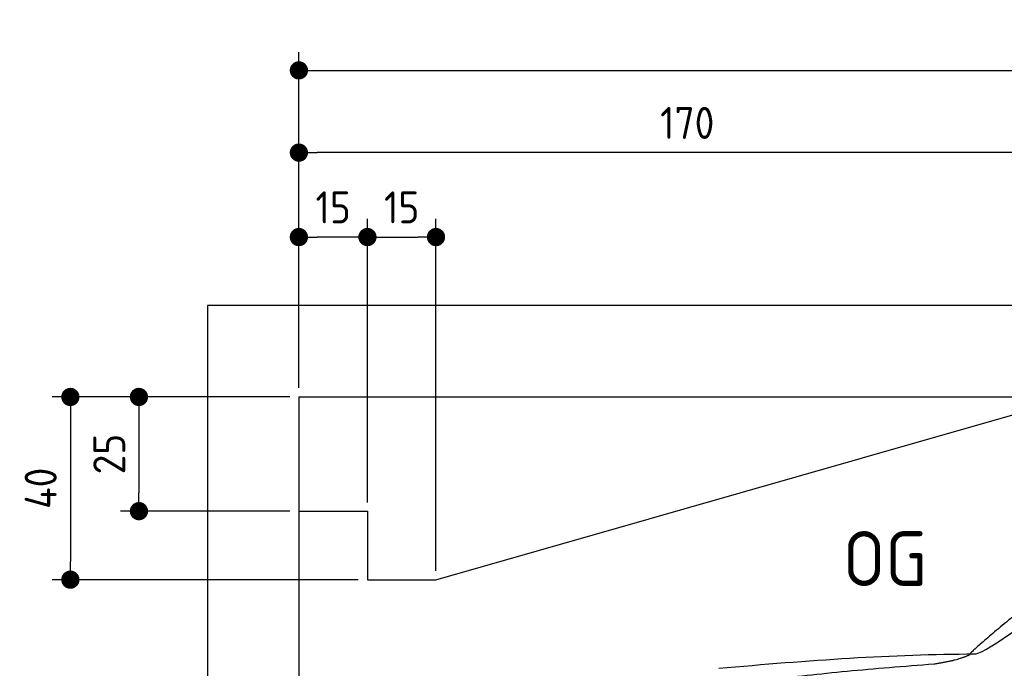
# Model space of a CAD drawing. Header units: millimetres. Extents: x -411 to 6777, y 0 to 6727.
# Tile 3 of 6: x -411 to 1744, y 5307 to 6727. Entities that reach past the tile are written whole.
import ezdxf

# ---------------------------------------------------------------- set-up
doc = ezdxf.new("R2010")
doc.units = ezdxf.units.MM
doc.layers.add('4', color=3, linetype='Continuous')
for name, color, linetype, lineweight in [('car', 10, 'Continuous', 25), ('Freiraum', 7, 'Continuous', 25), ('Gebäude', 7, 'Continuous', 25)]:
    doc.layers.add(name, color=color, linetype=linetype, lineweight=lineweight)
doc.styles.get("Standard").update_dxf_attribs({"font": 'ISOCP.SHX'})
doc.dimstyles.new('GEN-ISO', dxfattribs={"dimscale": 20, "dimtxt": 3.5, "dimasz": 2, "dimexe": 2, "dimexo": 1, "dimgap": 1.5, "dimtad": 1, "dimdec": 1, "dimlfac": 0.1, "dimdsep": 46, "dimtxsty": 'STANDARD', "dimblk": 'PUNKT', "dimcen": 2, "dimclrd": 256, "dimclre": 256, "dimclrt": 2, "dimadec": 0, "dimazin": 0, "dimtp": 0.1, "dimtm": 0.1, "dimtfac": 0.71, "dimtdec": 1, "dimtmove": 2, "dimatfit": 3, "dimldrblk": 'PUNKT', "dimfxl": 2, "dimtolj": 1, "dimarcsym": 0})

# ---------------------------------------------------------------- blocks, each defined once
blk = doc.blocks.new('PUNKT')
at = {"layer": '4', "color": 0, "linetype": 'ByBlock'}
blk.add_line((-0.5, 0), (-1, 0), dxfattribs=at)
at = {"layer": '4', "color": 0, "linetype": 'ByBlock', "const_width": 0.5}
blk.add_lwpolyline([(-0.25, 0, 1), (0.25, 0, 1)], format="xyb", close=True, dxfattribs=at)
blk = doc.blocks.new('*D242')
at = {"layer": '4', "lineweight": -2, "transparency": 16777216}
for p, q in [((200, 5920.9), (200, 6655.8)), ((5700, 6120.9), (5700, 6655.8)), ((240, 6615.8), (5660, 6615.8))]:
    blk.add_line(p, q, dxfattribs=at)
at = {"layer": 'Defpoints', "color": 0, "transparency": 16777216}
for p in [(5700, 6615.8), (5700, 6100.9), (200, 5900.9)]:
    blk.add_point(p, dxfattribs=at)
at = {"layer": '4', "lineweight": -2, "transparency": 16777216, "xscale": 40, "yscale": 40, "zscale": 40, "rotation": 180}
blk.add_blockref('PUNKT', (200, 6615.8), dxfattribs=at)
at = {"layer": '4', "lineweight": -2, "transparency": 16777216, "xscale": 40, "yscale": 40, "zscale": 40}
blk.add_blockref('PUNKT', (5700, 6615.8), dxfattribs=at)
at = {"layer": '4', "color": 2, "transparency": 16777216, "insert": (2950, 6680.8), "char_height": 70, "attachment_point": 5}
blk.add_mtext('550', dxfattribs=at)
blk = doc.blocks.new('Car')
at = {"layer": 'car'}
for points, degree in [([(1629.1, 5353.6), (1664.8, 5350.2), (1964.8, 5601.8), (2142.2, 5712.4)], 3), ([(1925.1, 5607.4), (1844.6, 5546.2), (1742.9, 5461.8), (1614.6, 5355.4), (1620.5, 5353.5)], 4), ([(1070.2, 5316.9), (1266.3, 5336.6), (1451.4, 5351.4), (1629.1, 5353.6)], 3), ([(1541.4, 5331), (1594.5, 5339.3), (1620.2, 5352.5)], 2), ([(729.1, 5195), (964.9, 5283.8), (1541.4, 5331)], 2)]:
    blk.add_open_spline(points, degree=degree, dxfattribs=at)
blk = doc.blocks.new('_Dot')
at = {"color": 0, "linetype": 'ByBlock', "lineweight": -2}
blk.add_line((-0.5, 0), (-1, 0), dxfattribs=at)
at = {"color": 0, "linetype": 'ByBlock', "const_width": 0.5}
blk.add_lwpolyline([(-0.25, 0, 1), (0.25, 0, 1)], format="xyb", close=True, dxfattribs=at)
blk = doc.blocks.new('*D248')
at = {"layer": '4', "lineweight": -2, "transparency": 16777216}
for p, q in [((200, 5920.9), (200, 6475.7)), ((1899.7, 5920.8), (1899.7, 6475.7)), ((1859.7, 6435.7), (240, 6435.7))]:
    blk.add_line(p, q, dxfattribs=at)
at = {"layer": 'Defpoints', "color": 0, "transparency": 16777216}
for p in [(200, 6435.7), (200, 5900.9), (1899.7, 5900.8)]:
    blk.add_point(p, dxfattribs=at)
at = {"layer": '4', "lineweight": -2, "transparency": 16777216, "xscale": 40, "yscale": 40, "zscale": 40, "rotation": 180}
blk.add_blockref('_Dot', (200, 6435.7), dxfattribs=at)
at = {"layer": '4', "lineweight": -2, "transparency": 16777216, "xscale": 40, "yscale": 40, "zscale": 40}
blk.add_blockref('_Dot', (1899.7, 6435.7), dxfattribs=at)
at = {"layer": '4', "color": 2, "transparency": 16777216, "insert": (1049.8, 6500.7), "char_height": 70, "attachment_point": 5}
blk.add_mtext('170', dxfattribs=at)
blk = doc.blocks.new('*D249')
at = {"layer": '4', "lineweight": -2, "transparency": 16777216}
for p, q in [((200, 5920.9), (200, 6290.9)), ((350, 5670.9), (350, 6290.9)), ((310, 6250.9), (240, 6250.9))]:
    blk.add_line(p, q, dxfattribs=at)
at = {"layer": 'Defpoints', "color": 0, "transparency": 16777216}
for p in [(200, 6250.9), (200, 5900.9), (350, 5650.9)]:
    blk.add_point(p, dxfattribs=at)
at = {"layer": '4', "lineweight": -2, "transparency": 16777216, "xscale": 40, "yscale": 40, "zscale": 40, "rotation": 180}
blk.add_blockref('_Dot', (200, 6250.9), dxfattribs=at)
at = {"layer": '4', "lineweight": -2, "transparency": 16777216, "xscale": 40, "yscale": 40, "zscale": 40}
blk.add_blockref('_Dot', (350, 6250.9), dxfattribs=at)
at = {"layer": '4', "color": 2, "transparency": 16777216, "insert": (275, 6315.9), "char_height": 70, "attachment_point": 5}
blk.add_mtext('15', dxfattribs=at)
blk = doc.blocks.new('*D250')
at = {"layer": '4', "lineweight": -2, "transparency": 16777216}
for p, q in [((180, 5900.9), (-340, 5900.9)), ((-300, 5860.9), (-300, 5540.9)), ((330, 5500.9), (-340, 5500.9))]:
    blk.add_line(p, q, dxfattribs=at)
at = {"layer": 'Defpoints', "color": 0, "transparency": 16777216}
for p in [(200, 5900.9), (-300, 5500.9), (350, 5500.9)]:
    blk.add_point(p, dxfattribs=at)
at = {"layer": '4', "lineweight": -2, "transparency": 16777216, "xscale": 40, "yscale": 40, "zscale": 40}
for p, rotation in [((-300, 5900.9), 90), ((-300, 5500.9), 270)]:
    blk.add_blockref('_Dot', p, dxfattribs=dict(at, rotation=rotation))
at = {"layer": '4', "color": 2, "transparency": 16777216, "insert": (-365, 5700.9), "char_height": 70, "attachment_point": 5, "rotation": 90}
blk.add_mtext('40', dxfattribs=at)
blk = doc.blocks.new('*D251')
at = {"layer": '4', "lineweight": -2, "transparency": 16777216}
for p, q in [((180, 5900.9), (-190, 5900.9)), ((-150, 5860.9), (-150, 5690.9)), ((180, 5650.9), (-190, 5650.9))]:
    blk.add_line(p, q, dxfattribs=at)
at = {"layer": 'Defpoints', "color": 0, "transparency": 16777216}
for p in [(200, 5900.9), (-150, 5650.9), (200, 5650.9)]:
    blk.add_point(p, dxfattribs=at)
at = {"layer": '4', "lineweight": -2, "transparency": 16777216, "xscale": 40, "yscale": 40, "zscale": 40}
for p, rotation in [((-150, 5900.9), 90), ((-150, 5650.9), 270)]:
    blk.add_blockref('_Dot', p, dxfattribs=dict(at, rotation=rotation))
at = {"layer": '4', "color": 2, "transparency": 16777216, "insert": (-215, 5775.9), "char_height": 70, "attachment_point": 5, "rotation": 90}
blk.add_mtext('25', dxfattribs=at)
blk = doc.blocks.new('*D252')
at = {"layer": '4', "lineweight": -2, "transparency": 16777216}
for p, q in [((350, 5670), (350, 6290.9)), ((500, 5520), (500, 6290.9)), ((390, 6250.9), (460, 6250.9))]:
    blk.add_line(p, q, dxfattribs=at)
at = {"layer": 'Defpoints', "color": 0, "transparency": 16777216}
for p in [(500, 6250.9), (350, 5650), (500, 5500)]:
    blk.add_point(p, dxfattribs=at)
at = {"layer": '4', "lineweight": -2, "transparency": 16777216, "xscale": 40, "yscale": 40, "zscale": 40, "rotation": 180}
blk.add_blockref('_Dot', (350, 6250.9), dxfattribs=at)
at = {"layer": '4', "lineweight": -2, "transparency": 16777216, "xscale": 40, "yscale": 40, "zscale": 40}
blk.add_blockref('_Dot', (500, 6250.9), dxfattribs=at)
at = {"layer": '4', "color": 2, "transparency": 16777216, "insert": (425, 6315.9), "char_height": 70, "attachment_point": 5}
blk.add_mtext('15', dxfattribs=at)
blk = doc.blocks.new('Gebäude_370_GT200')
at = {"layer": 'Freiraum'}
blk.add_lwpolyline([(200, 5650.9), (350, 5650.9), (350, 5500.9), (499.8, 5500.9), (1900, 5900.9)], dxfattribs=at)
at = {"layer": 'Gebäude'}
for p, q in [((5900, 6100.8), (0, 6100.8)), ((0, 6100.8), (0, 0)), ((200, 5900.9), (5700, 5900.9)), ((200, 5900.9), (200, 200))]:
    blk.add_line(p, q, dxfattribs=at)

msp = doc.modelspace()

# ---------------------------------------------------------------- block references
at = {"layer": 'car', "rotation": 359.4752422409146}
msp.add_blockref('Car', (0, 0), dxfattribs=at)
at = {"layer": 'Gebäude', "linetype": 'Continuous'}
msp.add_blockref('Gebäude_370_GT200', (0, 0), dxfattribs=at)

# ---------------------------------------------------------------- texts
msp.add_text('OG', height=120).set_placement((1390.46, 5487))

# ---------------------------------------------------------------- dimensions: what is measured, and where the dimension line sits
at = {"layer": '4'}
for base, p1, p2, override, picture, middle in [((5700, 6615.8), (200, 5900.88), (5700, 6100.88), {"dimtdec": 3, "dimtolj": 0}, '*D242', (2950, 6680.8)), ((200, 6435.7), (1899.68, 5900.79), (200, 5900.88), {"dimblk1": 'Dot', "dimblk2": 'Dot', "dimsah": 1, "dimtdec": 3, "dimtolj": 0}, '*D248', (1049.84, 6500.7)), ((200, 6250.88), (350, 5650.88), (200, 5900.88), {"dimblk1": 'Dot', "dimblk2": 'Dot', "dimsah": 1, "dimtdec": 3, "dimtolj": 0}, '*D249', (275, 6315.88)), ((500, 6250.88), (350, 5650), (500, 5500), {"dimblk1": 'Dot', "dimblk2": 'Dot', "dimsah": 1, "dimtdec": 3, "dimtolj": 0}, '*D252', (425, 6315.88))]:
    dim = msp.add_linear_dim(base=base, p1=p1, p2=p2, dimstyle='GEN-ISO', override=override, dxfattribs=at)
    dim.commit()
    dim.dimension.update_dxf_attribs({"geometry": picture, "text_midpoint": middle})
for base, p2, picture, middle in [((-300, 5500.88), (350, 5500.88), '*D250', (-365, 5700.88)), ((-150, 5650.88), (200, 5650.88), '*D251', (-215.01, 5775.88))]:
    dim = msp.add_linear_dim(base=base, p1=(200, 5900.88), p2=p2, angle=90, dimstyle='GEN-ISO', override={"dimblk1": 'Dot', "dimblk2": 'Dot', "dimsah": 1, "dimtdec": 3, "dimtolj": 0}, dxfattribs=at)
    dim.commit()
    dim.dimension.update_dxf_attribs({"geometry": picture, "text_midpoint": middle})

doc.saveas('drawing.dxf')
